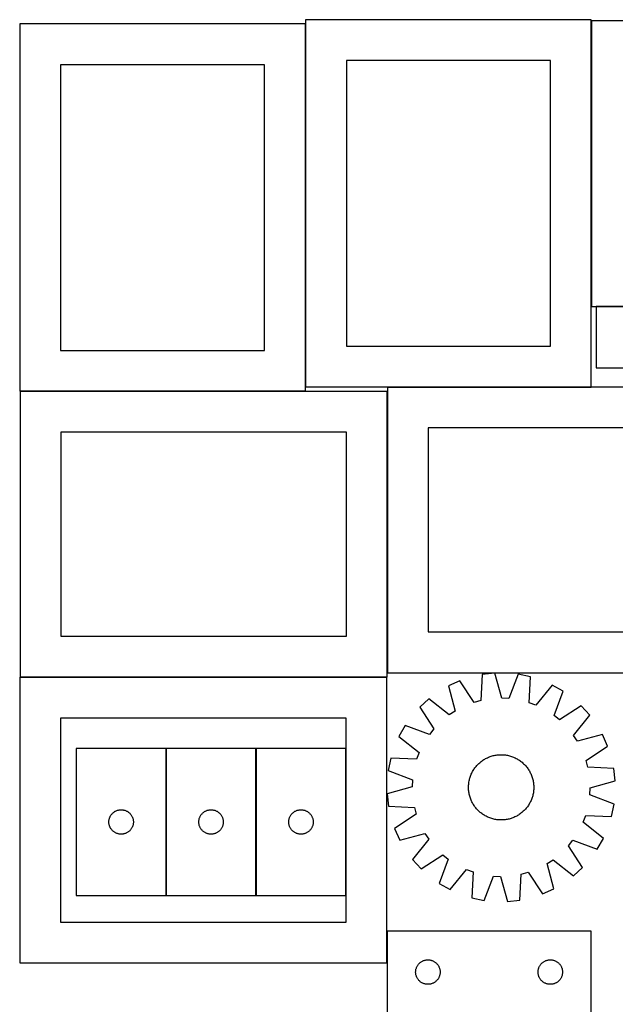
# Model space of a CAD drawing. Header units: millimetres. Extents: x 7 to 1488, y 7 to 2993.
# Tile 10 of 14: x 7 to 737, y 1787 to 2993. Entities that reach past the tile are written whole.
import ezdxf

# ---------------------------------------------------------------- set-up
doc = ezdxf.new("R2010")
doc.units = ezdxf.units.MM
doc.layers.add('COMMON', color=5, linetype='CONTINUOUS', true_color=0x0000ff)
doc.layers.add('CUT', color=7, linetype='CONTINUOUS', true_color=0x000000)

msp = doc.modelspace()

# ---------------------------------------------------------------- linework, layer by layer
at = {"layer": 'COMMON'}
for p, q in [((707.036121, 2641.990768), (707.036121, 2991.990768)), ((356.836119, 2988.02988), (356.836119, 2543.254288)), ((713.246271, 2641.890767), (1013.246271, 2641.890767)), ((356.736119, 2537.92988), (7.066881, 2537.92988)), ((457.166882, 2193.054287), (457.166882, 2537.829879)), ((457.266882, 2543.154287), (706.93612, 2543.154287)), ((7.066881, 2187.729878), (456.516922, 2187.729878)), ((185.948906, 1920.275537), (185.948906, 2100.275537)), ((296.148907, 1920.275537), (296.148907, 2100.275537))]:
    msp.add_line(p, q, dxfattribs=at)
at = {"layer": 'CUT'}
for p, q in [((356.93612, 2993.254288), (356.93612, 2543.254288)), ((706.93612, 2993.254288), (356.93612, 2993.254288)), ((706.93612, 2543.254288), (706.93612, 2993.254288)), ((1157.136121, 2991.990768), (707.136121, 2991.990768)), ((707.136121, 2991.990768), (707.136121, 2641.990768)), ((356.736119, 2988.02988), (6.736119, 2988.02988)), ((6.736119, 2988.02988), (6.736119, 2538.02988)), ((356.736119, 2538.02988), (356.736119, 2988.02988)), ((306.736119, 2938.02988), (56.736119, 2938.02988)), ((56.736119, 2938.02988), (56.736119, 2588.02988)), ((306.736119, 2588.02988), (306.736119, 2938.02988)), ((406.93612, 2943.254288), (406.93612, 2593.254288)), ((656.93612, 2943.254288), (406.93612, 2943.254288)), ((656.93612, 2593.254288), (656.93612, 2943.254288)), ((707.136121, 2641.990768), (1157.136121, 2641.990768)), ((1013.246271, 2641.790767), (713.246271, 2641.790767)), ((713.246271, 2641.790767), (713.246271, 2566.790767)), ((56.736119, 2588.02988), (306.736119, 2588.02988)), ((406.93612, 2593.254288), (656.93612, 2593.254288)), ((713.246271, 2566.790767), (913.246271, 2566.790767)), ((6.736119, 2538.02988), (356.736119, 2538.02988)), ((457.066881, 2537.829879), (7.066881, 2537.829879)), ((7.066881, 2537.829879), (7.066881, 2187.829879)), ((356.93612, 2543.254288), (706.93612, 2543.254288)), ((457.066881, 2187.829879), (457.066881, 2537.829879)), ((907.266882, 2543.054287), (457.266882, 2543.054287)), ((457.266882, 2543.054287), (457.266882, 2193.054287)), ((407.066881, 2487.829879), (57.066881, 2487.829879)), ((57.066881, 2487.829879), (57.066881, 2237.829879)), ((407.066881, 2237.829879), (407.066881, 2487.829879)), ((857.266882, 2493.054287), (507.266882, 2493.054287)), ((507.266882, 2493.054287), (507.266882, 2243.054287)), ((57.066881, 2237.829879), (407.066881, 2237.829879)), ((507.266882, 2243.054287), (857.266882, 2243.054287)), ((456.516922, 2187.629878), (6.516922, 2187.629878)), ((6.516922, 2187.629878), (6.516922, 1837.629878)), ((7.066881, 2187.829879), (457.066881, 2187.829879)), ((456.516922, 1837.629878), (456.516922, 2187.629878)), ((457.266882, 2193.054287), (907.266882, 2193.054287)), ((573.501441, 2190.806233), (571.854083, 2159.084616)), ((588.793293, 2192.506172), (573.501441, 2190.806233)), ((597.36709, 2161.920804), (588.793293, 2192.506172)), ((617.301467, 2191.183361), (605.932218, 2161.523372)), ((632.370193, 2188.074657), (617.301467, 2191.183361)), ((631.07296, 2156.336794), (632.370193, 2188.074657)), ((545.979785, 2183.254791), (531.961679, 2176.91261)), ((531.961679, 2176.91261), (540.197467, 2146.234499)), ((563.585349, 2156.815826), (545.979785, 2183.254791)), ((659.074307, 2178.007079), (639.096068, 2153.312044)), ((672.444875, 2170.394033), (659.074307, 2178.007079)), ((508.120553, 2161.226103), (496.748383, 2150.862498)), ((533.034529, 2141.521571), (508.120553, 2161.226103)), ((605.932218, 2161.523372), (597.36709, 2161.920804)), ((661.403594, 2140.610399), (672.444875, 2170.394033)), ((496.748383, 2150.862498), (514.061141, 2124.230878)), ((571.854083, 2159.084616), (563.585349, 2156.815826)), ((639.096068, 2153.312044), (631.07296, 2156.336794)), ((694.730943, 2152.567172), (668.099324, 2135.254414)), ((705.094548, 2141.195003), (694.730943, 2152.567172)), ((406.516922, 2137.629878), (56.516922, 2137.629878)), ((56.516922, 2137.629878), (56.516922, 1887.629878)), ((406.516922, 1887.629878), (406.516922, 2137.629878)), ((540.197467, 2146.234499), (533.034529, 2141.521571)), ((668.099324, 2135.254414), (661.403594, 2140.610399)), ((685.390017, 2116.281027), (705.094548, 2141.195003)), ((478.921522, 2128.576429), (471.308477, 2115.205861)), ((508.705157, 2117.535148), (478.921522, 2128.576429)), ((514.061141, 2124.230878), (508.705157, 2117.535148)), ((471.308477, 2115.205861), (496.003511, 2095.227622)), ((690.102944, 2109.118088), (685.390017, 2116.281027)), ((720.781056, 2117.353876), (690.102944, 2109.118088)), ((727.123237, 2103.335771), (720.781056, 2117.353876)), ((75.848905, 2100.275537), (75.848905, 1920.275537)), ((185.848905, 2100.275537), (75.848905, 2100.275537)), ((185.848905, 1920.275537), (185.848905, 2100.275537)), ((186.048906, 2100.275537), (186.048906, 1920.275537)), ((296.048906, 2100.275537), (186.048906, 2100.275537)), ((296.048906, 1920.275537), (296.048906, 2100.275537)), ((296.248907, 2100.275537), (296.248907, 1920.275537)), ((406.248907, 2100.275537), (296.248907, 2100.275537)), ((406.248907, 1920.275537), (406.248907, 2100.275537)), ((700.684272, 2085.730206), (727.123237, 2103.335771)), ((461.240898, 2088.501748), (458.132194, 2073.433022)), ((492.978761, 2087.204515), (461.240898, 2088.501748)), ((496.003511, 2095.227622), (492.978761, 2087.204515)), ((575.399187, 2086.647951), (576.475235, 2087.296893)), ((576.475235, 2087.296893), (577.571136, 2087.911716)), ((577.571136, 2087.911716), (578.685809, 2088.491813)), ((578.685809, 2088.491813), (579.818152, 2089.036611)), ((579.818152, 2089.036611), (580.96705, 2089.545572)), ((580.96705, 2089.545572), (582.131367, 2090.018194)), ((582.131367, 2090.018194), (583.309956, 2090.45401)), ((583.309956, 2090.45401), (584.501652, 2090.852592)), ((584.501652, 2090.852592), (585.70528, 2091.213544)), ((585.70528, 2091.213544), (586.919652, 2091.536512)), ((586.919652, 2091.536512), (588.143569, 2091.821176)), ((588.143569, 2091.821176), (589.375824, 2092.067255)), ((589.375824, 2092.067255), (590.6152, 2092.274507)), ((590.6152, 2092.274507), (591.860474, 2092.442727)), ((591.860474, 2092.442727), (593.110418, 2092.571749)), ((593.110418, 2092.571749), (594.363798, 2092.661445)), ((594.363798, 2092.661445), (595.619377, 2092.711728)), ((595.619377, 2092.711728), (596.875916, 2092.722547)), ((596.875916, 2092.722547), (598.132175, 2092.693892)), ((598.132175, 2092.693892), (599.386913, 2092.625791)), ((599.386913, 2092.625791), (600.638894, 2092.518311)), ((600.638894, 2092.518311), (601.886881, 2092.371559)), ((601.886881, 2092.371559), (603.129642, 2092.185679)), ((603.129642, 2092.185679), (604.365951, 2091.960854)), ((604.365951, 2091.960854), (605.594588, 2091.697308)), ((605.594588, 2091.697308), (606.814341, 2091.395298)), ((606.814341, 2091.395298), (608.024006, 2091.055125)), ((608.024006, 2091.055125), (609.222389, 2090.677122)), ((609.222389, 2090.677122), (610.408307, 2090.261664)), ((610.408307, 2090.261664), (611.58059, 2089.809161)), ((611.58059, 2089.809161), (612.738081, 2089.320059)), ((612.738081, 2089.320059), (613.879638, 2088.79484)), ((613.879638, 2088.79484), (615.004134, 2088.234023)), ((615.004134, 2088.234023), (616.110459, 2087.638162)), ((616.110459, 2087.638162), (617.197522, 2087.007844)), ((562.971864, 2074.395805), (563.669195, 2075.441145)), ((563.669195, 2075.441145), (564.399017, 2076.464065)), ((564.399017, 2076.464065), (565.16061, 2077.463557)), ((565.16061, 2077.463557), (565.953222, 2078.438633)), ((565.953222, 2078.438633), (566.77607, 2079.388331)), ((566.77607, 2079.388331), (567.628344, 2080.311715)), ((567.628344, 2080.311715), (568.5092, 2081.207872)), ((568.5092, 2081.207872), (569.417772, 2082.075919)), ((569.417772, 2082.075919), (570.353161, 2082.914998)), ((570.353161, 2082.914998), (571.314444, 2083.724283)), ((571.314444, 2083.724283), (572.300673, 2084.502973)), ((572.300673, 2084.502973), (573.310875, 2085.250301)), ((573.310875, 2085.250301), (574.344053, 2085.965529)), ((574.344053, 2085.965529), (575.399187, 2086.647951)), ((617.197522, 2087.007844), (618.26425, 2086.343691)), ((618.26425, 2086.343691), (619.30959, 2085.64636)), ((619.30959, 2085.64636), (620.332511, 2084.916538)), ((620.332511, 2084.916538), (621.332003, 2084.154945)), ((621.332003, 2084.154945), (622.307079, 2083.362333)), ((622.307079, 2083.362333), (623.256777, 2082.539485)), ((623.256777, 2082.539485), (624.180161, 2081.687212)), ((624.180161, 2081.687212), (625.076318, 2080.806355)), ((625.076318, 2080.806355), (625.944365, 2079.897784)), ((625.944365, 2079.897784), (626.783444, 2078.962395)), ((626.783444, 2078.962395), (627.592729, 2078.001111)), ((627.592729, 2078.001111), (628.371419, 2077.014882)), ((628.371419, 2077.014882), (629.118747, 2076.00468)), ((629.118747, 2076.00468), (629.833974, 2074.971502)), ((629.833974, 2074.971502), (630.516396, 2073.916369)), ((702.953062, 2077.461472), (700.684272, 2085.730206)), ((734.674679, 2075.814115), (702.953062, 2077.461472)), ((736.374618, 2060.522262), (734.674679, 2075.814115)), ((458.132194, 2073.433022), (487.792183, 2062.063773)), ((557.618248, 2061.726143), (557.920257, 2062.945896)), ((557.920257, 2062.945896), (558.260431, 2064.15556)), ((558.260431, 2064.15556), (558.638433, 2065.353943)), ((558.638433, 2065.353943), (559.053891, 2066.539861)), ((559.053891, 2066.539861), (559.506394, 2067.712144)), ((559.506394, 2067.712144), (559.995497, 2068.869635)), ((559.995497, 2068.869635), (560.520716, 2070.011192)), ((560.520716, 2070.011192), (561.081532, 2071.135688)), ((561.081532, 2071.135688), (561.677394, 2072.242013)), ((561.677394, 2072.242013), (562.307712, 2073.329077)), ((562.307712, 2073.329077), (562.971864, 2074.395805)), ((630.516396, 2073.916369), (631.165339, 2072.84032)), ((631.165339, 2072.84032), (631.780162, 2071.744419)), ((631.780162, 2071.744419), (632.360259, 2070.629747)), ((632.360259, 2070.629747), (632.905056, 2069.497403)), ((632.905056, 2069.497403), (633.414017, 2068.348505)), ((633.414017, 2068.348505), (633.886639, 2067.184188)), ((633.886639, 2067.184188), (634.322456, 2066.005599)), ((634.322456, 2066.005599), (634.721038, 2064.813903)), ((634.721038, 2064.813903), (635.08199, 2063.610275)), ((635.08199, 2063.610275), (635.404958, 2062.395904)), ((487.394751, 2053.498644), (456.809383, 2044.924847)), ((487.792183, 2062.063773), (487.394751, 2053.498644)), ((556.593008, 2053.00747), (556.621663, 2054.263729)), ((556.603827, 2051.750932), (556.593008, 2053.00747)), ((556.65411, 2050.495353), (556.603827, 2051.750932)), ((556.621663, 2054.263729), (556.689764, 2055.518468)), ((556.689764, 2055.518468), (556.797244, 2056.770448)), ((556.797244, 2056.770448), (556.943996, 2058.018435)), ((556.943996, 2058.018435), (557.129876, 2059.261196)), ((557.129876, 2059.261196), (557.354701, 2060.497505)), ((557.354701, 2060.497505), (557.618248, 2061.726143)), ((635.404958, 2062.395904), (635.689622, 2061.171987)), ((635.689622, 2061.171987), (635.935701, 2059.939732)), ((635.935701, 2059.939732), (636.142953, 2058.700356)), ((636.142953, 2058.700356), (636.311173, 2057.455081)), ((636.311173, 2057.455081), (636.440195, 2056.205137)), ((636.440195, 2056.205137), (636.529891, 2054.951757)), ((636.562338, 2051.18338), (636.494237, 2049.928642)), ((636.529891, 2054.951757), (636.580174, 2053.696178)), ((636.590993, 2052.439639), (636.562338, 2051.18338)), ((636.580174, 2053.696178), (636.590993, 2052.439639)), ((705.391818, 2043.383337), (705.78925, 2051.948465)), ((705.78925, 2051.948465), (736.374618, 2060.522262)), ((456.809383, 2044.924847), (458.509322, 2029.632995)), ((556.743806, 2049.241973), (556.65411, 2050.495353)), ((556.872828, 2047.992029), (556.743806, 2049.241973)), ((557.041048, 2046.746754), (556.872828, 2047.992029)), ((557.2483, 2045.507378), (557.041048, 2046.746754)), ((557.494379, 2044.275123), (557.2483, 2045.507378)), ((557.779043, 2043.051206), (557.494379, 2044.275123)), ((558.102011, 2041.836834), (557.779043, 2043.051206)), ((558.462963, 2040.633206), (558.102011, 2041.836834)), ((558.861545, 2039.44151), (558.462963, 2040.633206)), ((559.297362, 2038.262922), (558.861545, 2039.44151)), ((634.13011, 2038.907248), (633.677607, 2037.734965)), ((634.545568, 2040.093166), (634.13011, 2038.907248)), ((634.92357, 2041.291549), (634.545568, 2040.093166)), ((635.263744, 2042.501214), (634.92357, 2041.291549)), ((635.565753, 2043.720967), (635.263744, 2042.501214)), ((635.8293, 2044.949604), (635.565753, 2043.720967)), ((636.054125, 2046.185914), (635.8293, 2044.949604)), ((636.240005, 2047.428675), (636.054125, 2046.185914)), ((636.386757, 2048.676661), (636.240005, 2047.428675)), ((636.494237, 2049.928642), (636.386757, 2048.676661)), ((735.051807, 2032.014088), (705.391818, 2043.383337)), ((458.509322, 2029.632995), (490.230939, 2027.985637)), ((490.230939, 2027.985637), (492.499729, 2019.716903)), ((559.769984, 2037.098604), (559.297362, 2038.262922)), ((560.278945, 2035.949707), (559.769984, 2037.098604)), ((560.823742, 2034.817363), (560.278945, 2035.949707)), ((561.403839, 2033.70269), (560.823742, 2034.817363)), ((562.018662, 2032.606789), (561.403839, 2033.70269)), ((562.667605, 2031.530741), (562.018662, 2032.606789)), ((563.350027, 2030.475607), (562.667605, 2031.530741)), ((564.065255, 2029.442429), (563.350027, 2030.475607)), ((564.812582, 2028.432228), (564.065255, 2029.442429)), ((565.591273, 2027.445998), (564.812582, 2028.432228)), ((566.400557, 2026.484715), (565.591273, 2027.445998)), ((627.230779, 2027.008477), (626.407931, 2026.058778)), ((628.023391, 2027.983553), (627.230779, 2027.008477)), ((628.784984, 2028.983044), (628.023391, 2027.983553)), ((629.514806, 2030.005965), (628.784984, 2028.983044)), ((630.212137, 2031.051305), (629.514806, 2030.005965)), ((630.87629, 2032.118033), (630.212137, 2031.051305)), ((631.506607, 2033.205096), (630.87629, 2032.118033)), ((632.102469, 2034.311421), (631.506607, 2033.205096)), ((632.663286, 2035.435918), (632.102469, 2034.311421)), ((633.188504, 2036.577474), (632.663286, 2035.435918)), ((633.677607, 2037.734965), (633.188504, 2036.577474)), ((731.943103, 2016.945362), (735.051807, 2032.014088)), ((116.446657, 2014.467822), (116.681567, 2015.203673)), ((116.681567, 2015.203673), (116.954046, 2015.926456)), ((116.954046, 2015.926456), (117.263371, 2016.634253)), ((117.263371, 2016.634253), (117.608723, 2017.325189)), ((117.608723, 2017.325189), (117.989186, 2017.997429)), ((117.989186, 2017.997429), (118.40375, 2018.649193)), ((118.40375, 2018.649193), (118.851316, 2019.278752)), ((118.851316, 2019.278752), (119.330698, 2019.884435)), ((119.330698, 2019.884435), (119.840625, 2020.464637)), ((119.840625, 2020.464637), (120.379743, 2021.01782)), ((120.379743, 2021.01782), (120.946623, 2021.542516)), ((120.946623, 2021.542516), (121.539763, 2022.037334)), ((121.539763, 2022.037334), (122.157589, 2022.500962)), ((122.157589, 2022.500962), (122.798462, 2022.932171)), ((122.798462, 2022.932171), (123.460684, 2023.329816)), ((123.460684, 2023.329816), (124.142498, 2023.692844)), ((124.142498, 2023.692844), (124.842097, 2024.020291)), ((124.842097, 2024.020291), (125.557624, 2024.31129)), ((125.557624, 2024.31129), (126.287183, 2024.565068)), ((126.287183, 2024.565068), (127.028838, 2024.780953)), ((127.028838, 2024.780953), (127.780624, 2024.958373)), ((127.780624, 2024.958373), (128.540546, 2025.096856)), ((128.540546, 2025.096856), (129.30659, 2025.196036)), ((129.30659, 2025.196036), (130.076724, 2025.255649)), ((130.076724, 2025.255649), (130.848905, 2025.275537)), ((130.848905, 2025.275537), (131.621086, 2025.255649)), ((131.621086, 2025.255649), (132.39122, 2025.196036)), ((132.39122, 2025.196036), (133.157264, 2025.096856)), ((133.157264, 2025.096856), (133.917186, 2024.958373)), ((133.917186, 2024.958373), (134.668972, 2024.780953)), ((134.668972, 2024.780953), (135.410628, 2024.565068)), ((135.410628, 2024.565068), (136.140186, 2024.31129)), ((136.140186, 2024.31129), (136.855714, 2024.020291)), ((136.855714, 2024.020291), (137.555312, 2023.692844)), ((137.555312, 2023.692844), (138.237126, 2023.329816)), ((138.237126, 2023.329816), (138.899348, 2022.932171)), ((138.899348, 2022.932171), (139.540222, 2022.500962)), ((139.540222, 2022.500962), (140.158047, 2022.037334)), ((140.158047, 2022.037334), (140.751187, 2021.542516)), ((140.751187, 2021.542516), (141.318067, 2021.01782)), ((141.318067, 2021.01782), (141.857186, 2020.464637)), ((141.857186, 2020.464637), (142.367112, 2019.884435)), ((142.367112, 2019.884435), (142.846494, 2019.278752)), ((142.846494, 2019.278752), (143.29406, 2018.649193)), ((143.29406, 2018.649193), (143.708625, 2017.997429)), ((143.708625, 2017.997429), (144.089087, 2017.325189)), ((144.089087, 2017.325189), (144.434439, 2016.634253)), ((144.434439, 2016.634253), (144.743765, 2015.926456)), ((144.743765, 2015.926456), (145.016244, 2015.203673)), ((145.016244, 2015.203673), (145.251153, 2014.467822)), ((226.646658, 2014.467822), (226.881568, 2015.203673)), ((226.881568, 2015.203673), (227.154047, 2015.926456)), ((227.154047, 2015.926456), (227.463372, 2016.634253)), ((227.463372, 2016.634253), (227.808724, 2017.325189)), ((227.808724, 2017.325189), (228.189187, 2017.997429)), ((228.189187, 2017.997429), (228.603751, 2018.649193)), ((228.603751, 2018.649193), (229.051317, 2019.278752)), ((229.051317, 2019.278752), (229.530699, 2019.884435)), ((229.530699, 2019.884435), (230.040626, 2020.464637)), ((230.040626, 2020.464637), (230.579744, 2021.01782)), ((230.579744, 2021.01782), (231.146624, 2021.542516)), ((231.146624, 2021.542516), (231.739764, 2022.037334)), ((231.739764, 2022.037334), (232.35759, 2022.500962)), ((232.35759, 2022.500962), (232.998463, 2022.932171)), ((232.998463, 2022.932171), (233.660685, 2023.329816)), ((233.660685, 2023.329816), (234.342499, 2023.692844)), ((234.342499, 2023.692844), (235.042098, 2024.020291)), ((235.042098, 2024.020291), (235.757625, 2024.31129)), ((235.757625, 2024.31129), (236.487184, 2024.565068)), ((236.487184, 2024.565068), (237.228839, 2024.780953)), ((237.228839, 2024.780953), (237.980625, 2024.958373)), ((237.980625, 2024.958373), (238.740547, 2025.096856)), ((238.740547, 2025.096856), (239.506591, 2025.196036)), ((239.506591, 2025.196036), (240.276725, 2025.255649)), ((240.276725, 2025.255649), (241.048906, 2025.275537)), ((241.048906, 2025.275537), (241.821087, 2025.255649)), ((241.821087, 2025.255649), (242.591221, 2025.196036)), ((242.591221, 2025.196036), (243.357265, 2025.096856)), ((243.357265, 2025.096856), (244.117187, 2024.958373)), ((244.117187, 2024.958373), (244.868973, 2024.780953)), ((244.868973, 2024.780953), (245.610629, 2024.565068)), ((245.610629, 2024.565068), (246.340187, 2024.31129)), ((246.340187, 2024.31129), (247.055715, 2024.020291)), ((247.055715, 2024.020291), (247.755313, 2023.692844)), ((247.755313, 2023.692844), (248.437127, 2023.329816)), ((248.437127, 2023.329816), (249.099349, 2022.932171)), ((249.099349, 2022.932171), (249.740223, 2022.500962)), ((249.740223, 2022.500962), (250.358048, 2022.037334)), ((250.358048, 2022.037334), (250.951188, 2021.542516)), ((250.951188, 2021.542516), (251.518068, 2021.01782)), ((251.518068, 2021.01782), (252.057187, 2020.464637)), ((252.057187, 2020.464637), (252.567113, 2019.884435)), ((252.567113, 2019.884435), (253.046495, 2019.278752)), ((253.046495, 2019.278752), (253.494061, 2018.649193)), ((253.494061, 2018.649193), (253.908626, 2017.997429)), ((253.908626, 2017.997429), (254.289088, 2017.325189)), ((254.289088, 2017.325189), (254.63444, 2016.634253)), ((254.63444, 2016.634253), (254.943766, 2015.926456)), ((254.943766, 2015.926456), (255.216245, 2015.203673)), ((255.216245, 2015.203673), (255.451154, 2014.467822)), ((336.846659, 2014.467822), (337.081569, 2015.203673)), ((337.081569, 2015.203673), (337.354048, 2015.926456)), ((337.354048, 2015.926456), (337.663373, 2016.634253)), ((337.663373, 2016.634253), (338.008725, 2017.325189)), ((338.008725, 2017.325189), (338.389188, 2017.997429)), ((338.389188, 2017.997429), (338.803752, 2018.649193)), ((338.803752, 2018.649193), (339.251318, 2019.278752)), ((339.251318, 2019.278752), (339.7307, 2019.884435)), ((339.7307, 2019.884435), (340.240627, 2020.464637)), ((340.240627, 2020.464637), (340.779745, 2021.01782)), ((340.779745, 2021.01782), (341.346625, 2021.542516)), ((341.346625, 2021.542516), (341.939765, 2022.037334)), ((341.939765, 2022.037334), (342.557591, 2022.500962)), ((342.557591, 2022.500962), (343.198464, 2022.932171)), ((343.198464, 2022.932171), (343.860686, 2023.329816)), ((343.860686, 2023.329816), (344.5425, 2023.692844)), ((344.5425, 2023.692844), (345.242099, 2024.020291)), ((345.242099, 2024.020291), (345.957626, 2024.31129)), ((345.957626, 2024.31129), (346.687185, 2024.565068)), ((346.687185, 2024.565068), (347.42884, 2024.780953)), ((347.42884, 2024.780953), (348.180626, 2024.958373)), ((348.180626, 2024.958373), (348.940548, 2025.096856)), ((348.940548, 2025.096856), (349.706592, 2025.196036)), ((349.706592, 2025.196036), (350.476726, 2025.255649)), ((350.476726, 2025.255649), (351.248907, 2025.275537)), ((351.248907, 2025.275537), (352.021088, 2025.255649)), ((352.021088, 2025.255649), (352.791222, 2025.196036)), ((352.791222, 2025.196036), (353.557266, 2025.096856)), ((353.557266, 2025.096856), (354.317188, 2024.958373)), ((354.317188, 2024.958373), (355.068974, 2024.780953)), ((355.068974, 2024.780953), (355.81063, 2024.565068)), ((355.81063, 2024.565068), (356.540188, 2024.31129)), ((356.540188, 2024.31129), (357.255716, 2024.020291)), ((357.255716, 2024.020291), (357.955314, 2023.692844)), ((357.955314, 2023.692844), (358.637128, 2023.329816)), ((358.637128, 2023.329816), (359.29935, 2022.932171)), ((359.29935, 2022.932171), (359.940224, 2022.500962)), ((359.940224, 2022.500962), (360.558049, 2022.037334)), ((360.558049, 2022.037334), (361.151189, 2021.542516)), ((361.151189, 2021.542516), (361.718069, 2021.01782)), ((361.718069, 2021.01782), (362.257188, 2020.464637)), ((362.257188, 2020.464637), (362.767114, 2019.884435)), ((362.767114, 2019.884435), (363.246496, 2019.278752)), ((363.246496, 2019.278752), (363.694062, 2018.649193)), ((363.694062, 2018.649193), (364.108627, 2017.997429)), ((364.108627, 2017.997429), (364.489089, 2017.325189)), ((364.489089, 2017.325189), (364.834441, 2016.634253)), ((364.834441, 2016.634253), (365.143767, 2015.926456)), ((365.143767, 2015.926456), (365.416246, 2015.203673)), ((365.416246, 2015.203673), (365.651155, 2014.467822)), ((492.499729, 2019.716903), (466.060764, 2002.111339)), ((567.239636, 2025.549326), (566.400557, 2026.484715)), ((568.107683, 2024.640755), (567.239636, 2025.549326)), ((569.00384, 2023.759898), (568.107683, 2024.640755)), ((569.927224, 2022.907625), (569.00384, 2023.759898)), ((570.876922, 2022.084776), (569.927224, 2022.907625)), ((571.851999, 2021.292164), (570.876922, 2022.084776)), ((572.85149, 2020.530572), (571.851999, 2021.292164)), ((573.874411, 2019.800749), (572.85149, 2020.530572)), ((574.919751, 2019.103418), (573.874411, 2019.800749)), ((575.986479, 2018.439266), (574.919751, 2019.103418)), ((577.073542, 2017.808948), (575.986479, 2018.439266)), ((578.179867, 2017.213087), (577.073542, 2017.808948)), ((579.304363, 2016.65227), (578.179867, 2017.213087)), ((580.44592, 2016.127051), (579.304363, 2016.65227)), ((581.603411, 2015.637948), (580.44592, 2016.127051)), ((582.775694, 2015.185445), (581.603411, 2015.637948)), ((583.961612, 2014.769987), (582.775694, 2015.185445)), ((585.159995, 2014.391985), (583.961612, 2014.769987)), ((609.874045, 2014.993099), (608.682349, 2014.594518)), ((611.052634, 2015.428916), (609.874045, 2014.993099)), ((612.216951, 2015.901538), (611.052634, 2015.428916)), ((613.365849, 2016.410499), (612.216951, 2015.901538)), ((614.498192, 2016.955297), (613.365849, 2016.410499)), ((615.612865, 2017.535393), (614.498192, 2016.955297)), ((616.708766, 2018.150216), (615.612865, 2017.535393)), ((617.784815, 2018.799159), (616.708766, 2018.150216)), ((618.839948, 2019.481581), (617.784815, 2018.799159)), ((619.873126, 2020.196809), (618.839948, 2019.481581)), ((620.883328, 2020.944136), (619.873126, 2020.196809)), ((621.869557, 2021.722827), (620.883328, 2020.944136)), ((622.830841, 2022.532111), (621.869557, 2021.722827)), ((623.766229, 2023.371191), (622.830841, 2022.532111)), ((624.674801, 2024.239237), (623.766229, 2023.371191)), ((625.555658, 2025.135395), (624.674801, 2024.239237)), ((626.407931, 2026.058778), (625.555658, 2025.135395)), ((697.18049, 2010.219487), (700.20524, 2018.242595)), ((700.20524, 2018.242595), (731.943103, 2016.945362)), ((115.853878, 2010.661756), (115.893642, 2011.433169)), ((115.853878, 2009.889319), (115.853878, 2010.661756)), ((115.893642, 2009.117905), (115.853878, 2009.889319)), ((115.893642, 2011.433169), (115.973065, 2012.201513)), ((115.973065, 2008.349562), (115.893642, 2009.117905)), ((115.973065, 2012.201513), (116.091936, 2012.964749)), ((116.091936, 2007.586326), (115.973065, 2008.349562)), ((116.091936, 2012.964749), (116.24994, 2013.720854)), ((116.24994, 2006.830221), (116.091936, 2007.586326)), ((116.24994, 2013.720854), (116.446657, 2014.467822)), ((116.446657, 2006.083253), (116.24994, 2006.830221)), ((116.681567, 2005.347402), (116.446657, 2006.083253)), ((116.954046, 2004.624619), (116.681567, 2005.347402)), ((117.263371, 2003.916822), (116.954046, 2004.624619)), ((117.608723, 2003.225886), (117.263371, 2003.916822)), ((117.989186, 2002.553645), (117.608723, 2003.225886)), ((144.089087, 2003.225886), (143.708625, 2002.553645)), ((144.434439, 2003.916822), (144.089087, 2003.225886)), ((144.743765, 2004.624619), (144.434439, 2003.916822)), ((145.016244, 2005.347402), (144.743765, 2004.624619)), ((145.251153, 2006.083253), (145.016244, 2005.347402)), ((145.251153, 2014.467822), (145.447871, 2013.720854)), ((145.447871, 2006.830221), (145.251153, 2006.083253)), ((145.447871, 2013.720854), (145.605874, 2012.964749)), ((145.605874, 2007.586326), (145.447871, 2006.830221)), ((145.605874, 2012.964749), (145.724745, 2012.201513)), ((145.724745, 2008.349562), (145.605874, 2007.586326)), ((145.724745, 2012.201513), (145.804168, 2011.433169)), ((145.804168, 2009.117905), (145.724745, 2008.349562)), ((145.804168, 2011.433169), (145.843932, 2010.661756)), ((145.843932, 2009.889319), (145.804168, 2009.117905)), ((145.843932, 2010.661756), (145.843932, 2009.889319)), ((226.053879, 2010.661756), (226.093643, 2011.433169)), ((226.053879, 2009.889319), (226.053879, 2010.661756)), ((226.093643, 2009.117905), (226.053879, 2009.889319)), ((226.093643, 2011.433169), (226.173066, 2012.201513)), ((226.173066, 2008.349562), (226.093643, 2009.117905)), ((226.173066, 2012.201513), (226.291937, 2012.964749)), ((226.291937, 2007.586326), (226.173066, 2008.349562)), ((226.291937, 2012.964749), (226.449941, 2013.720854)), ((226.449941, 2006.830221), (226.291937, 2007.586326)), ((226.449941, 2013.720854), (226.646658, 2014.467822)), ((226.646658, 2006.083253), (226.449941, 2006.830221)), ((226.881568, 2005.347402), (226.646658, 2006.083253)), ((227.154047, 2004.624619), (226.881568, 2005.347402)), ((227.463372, 2003.916822), (227.154047, 2004.624619)), ((227.808724, 2003.225886), (227.463372, 2003.916822)), ((228.189187, 2002.553645), (227.808724, 2003.225886)), ((254.289088, 2003.225886), (253.908626, 2002.553645)), ((254.63444, 2003.916822), (254.289088, 2003.225886)), ((254.943766, 2004.624619), (254.63444, 2003.916822)), ((255.216245, 2005.347402), (254.943766, 2004.624619)), ((255.451154, 2006.083253), (255.216245, 2005.347402)), ((255.451154, 2014.467822), (255.647872, 2013.720854)), ((255.647872, 2006.830221), (255.451154, 2006.083253)), ((255.647872, 2013.720854), (255.805875, 2012.964749)), ((255.805875, 2007.586326), (255.647872, 2006.830221)), ((255.805875, 2012.964749), (255.924746, 2012.201513)), ((255.924746, 2008.349562), (255.805875, 2007.586326)), ((255.924746, 2012.201513), (256.004169, 2011.433169)), ((256.004169, 2009.117905), (255.924746, 2008.349562)), ((256.004169, 2011.433169), (256.043933, 2010.661756)), ((256.043933, 2009.889319), (256.004169, 2009.117905)), ((256.043933, 2010.661756), (256.043933, 2009.889319)), ((336.25388, 2010.661756), (336.293644, 2011.433169)), ((336.25388, 2009.889319), (336.25388, 2010.661756)), ((336.293644, 2009.117905), (336.25388, 2009.889319)), ((336.293644, 2011.433169), (336.373067, 2012.201513)), ((336.373067, 2008.349562), (336.293644, 2009.117905)), ((336.373067, 2012.201513), (336.491938, 2012.964749)), ((336.491938, 2007.586326), (336.373067, 2008.349562)), ((336.491938, 2012.964749), (336.649942, 2013.720854)), ((336.649942, 2006.830221), (336.491938, 2007.586326)), ((336.649942, 2013.720854), (336.846659, 2014.467822)), ((336.846659, 2006.083253), (336.649942, 2006.830221)), ((337.081569, 2005.347402), (336.846659, 2006.083253)), ((337.354048, 2004.624619), (337.081569, 2005.347402)), ((337.663373, 2003.916822), (337.354048, 2004.624619)), ((338.008725, 2003.225886), (337.663373, 2003.916822)), ((338.389188, 2002.553645), (338.008725, 2003.225886)), ((364.489089, 2003.225886), (364.108627, 2002.553645)), ((364.834441, 2003.916822), (364.489089, 2003.225886)), ((365.143767, 2004.624619), (364.834441, 2003.916822)), ((365.416246, 2005.347402), (365.143767, 2004.624619)), ((365.651155, 2006.083253), (365.416246, 2005.347402)), ((365.651155, 2014.467822), (365.847873, 2013.720854)), ((365.847873, 2006.830221), (365.651155, 2006.083253)), ((365.847873, 2013.720854), (366.005876, 2012.964749)), ((366.005876, 2007.586326), (365.847873, 2006.830221)), ((366.005876, 2012.964749), (366.124747, 2012.201513)), ((366.124747, 2008.349562), (366.005876, 2007.586326)), ((366.124747, 2012.201513), (366.20417, 2011.433169)), ((366.20417, 2009.117905), (366.124747, 2008.349562)), ((366.20417, 2011.433169), (366.243934, 2010.661756)), ((366.243934, 2009.889319), (366.20417, 2009.117905)), ((366.243934, 2010.661756), (366.243934, 2009.889319)), ((586.36966, 2014.051811), (585.159995, 2014.391985)), ((587.589413, 2013.749802), (586.36966, 2014.051811)), ((588.81805, 2013.486255), (587.589413, 2013.749802)), ((590.054359, 2013.26143), (588.81805, 2013.486255)), ((591.297121, 2013.07555), (590.054359, 2013.26143)), ((592.545107, 2012.928798), (591.297121, 2013.07555)), ((593.797088, 2012.821318), (592.545107, 2012.928798)), ((595.051826, 2012.753217), (593.797088, 2012.821318)), ((596.308085, 2012.724562), (595.051826, 2012.753217)), ((597.564624, 2012.735381), (596.308085, 2012.724562)), ((598.820203, 2012.785664), (597.564624, 2012.735381)), ((600.073583, 2012.87536), (598.820203, 2012.785664)), ((601.323527, 2013.004382), (600.073583, 2012.87536)), ((602.568801, 2013.172602), (601.323527, 2013.004382)), ((603.808178, 2013.379854), (602.568801, 2013.172602)), ((605.040432, 2013.625933), (603.808178, 2013.379854)), ((606.26435, 2013.910597), (605.040432, 2013.625933)), ((607.478721, 2014.233565), (606.26435, 2013.910597)), ((608.682349, 2014.594518), (607.478721, 2014.233565)), ((721.875524, 1990.241248), (697.18049, 2010.219487)), ((118.40375, 2001.901882), (117.989186, 2002.553645)), ((118.851316, 2001.272323), (118.40375, 2001.901882)), ((119.330698, 2000.66664), (118.851316, 2001.272323)), ((119.840625, 2000.086437), (119.330698, 2000.66664)), ((120.379743, 1999.533255), (119.840625, 2000.086437)), ((120.946623, 1999.008558), (120.379743, 1999.533255)), ((121.539763, 1998.51374), (120.946623, 1999.008558)), ((122.157589, 1998.050112), (121.539763, 1998.51374)), ((122.798462, 1997.618904), (122.157589, 1998.050112)), ((123.460684, 1997.221259), (122.798462, 1997.618904)), ((124.142498, 1996.858231), (123.460684, 1997.221259)), ((124.842097, 1996.530784), (124.142498, 1996.858231)), ((125.557624, 1996.239785), (124.842097, 1996.530784)), ((126.287183, 1995.986007), (125.557624, 1996.239785)), ((127.028838, 1995.770122), (126.287183, 1995.986007)), ((127.780624, 1995.592702), (127.028838, 1995.770122)), ((128.540546, 1995.454219), (127.780624, 1995.592702)), ((129.30659, 1995.355039), (128.540546, 1995.454219)), ((130.076724, 1995.295426), (129.30659, 1995.355039)), ((130.848905, 1995.275537), (130.076724, 1995.295426)), ((131.621086, 1995.295426), (130.848905, 1995.275537)), ((132.39122, 1995.355039), (131.621086, 1995.295426)), ((133.157264, 1995.454219), (132.39122, 1995.355039)), ((133.917186, 1995.592702), (133.157264, 1995.454219)), ((134.668972, 1995.770122), (133.917186, 1995.592702)), ((135.410628, 1995.986007), (134.668972, 1995.770122)), ((136.140186, 1996.239785), (135.410628, 1995.986007)), ((136.855714, 1996.530784), (136.140186, 1996.239785)), ((137.555312, 1996.858231), (136.855714, 1996.530784)), ((138.237126, 1997.221259), (137.555312, 1996.858231)), ((138.899348, 1997.618904), (138.237126, 1997.221259)), ((139.540222, 1998.050112), (138.899348, 1997.618904)), ((140.158047, 1998.51374), (139.540222, 1998.050112)), ((140.751187, 1999.008558), (140.158047, 1998.51374)), ((141.318067, 1999.533255), (140.751187, 1999.008558)), ((141.857186, 2000.086437), (141.318067, 1999.533255)), ((142.367112, 2000.66664), (141.857186, 2000.086437)), ((142.846494, 2001.272323), (142.367112, 2000.66664)), ((143.29406, 2001.901882), (142.846494, 2001.272323)), ((143.708625, 2002.553645), (143.29406, 2001.901882)), ((228.603751, 2001.901882), (228.189187, 2002.553645)), ((229.051317, 2001.272323), (228.603751, 2001.901882)), ((229.530699, 2000.66664), (229.051317, 2001.272323)), ((230.040626, 2000.086437), (229.530699, 2000.66664)), ((230.579744, 1999.533255), (230.040626, 2000.086437)), ((231.146624, 1999.008558), (230.579744, 1999.533255)), ((231.739764, 1998.51374), (231.146624, 1999.008558)), ((232.35759, 1998.050112), (231.739764, 1998.51374)), ((232.998463, 1997.618904), (232.35759, 1998.050112)), ((233.660685, 1997.221259), (232.998463, 1997.618904)), ((234.342499, 1996.858231), (233.660685, 1997.221259)), ((235.042098, 1996.530784), (234.342499, 1996.858231)), ((235.757625, 1996.239785), (235.042098, 1996.530784)), ((236.487184, 1995.986007), (235.757625, 1996.239785)), ((237.228839, 1995.770122), (236.487184, 1995.986007)), ((237.980625, 1995.592702), (237.228839, 1995.770122)), ((238.740547, 1995.454219), (237.980625, 1995.592702)), ((239.506591, 1995.355039), (238.740547, 1995.454219)), ((240.276725, 1995.295426), (239.506591, 1995.355039)), ((241.048906, 1995.275537), (240.276725, 1995.295426)), ((241.821087, 1995.295426), (241.048906, 1995.275537)), ((242.591221, 1995.355039), (241.821087, 1995.295426)), ((243.357265, 1995.454219), (242.591221, 1995.355039)), ((244.117187, 1995.592702), (243.357265, 1995.454219)), ((244.868973, 1995.770122), (244.117187, 1995.592702)), ((245.610629, 1995.986007), (244.868973, 1995.770122)), ((246.340187, 1996.239785), (245.610629, 1995.986007)), ((247.055715, 1996.530784), (246.340187, 1996.239785)), ((247.755313, 1996.858231), (247.055715, 1996.530784)), ((248.437127, 1997.221259), (247.755313, 1996.858231)), ((249.099349, 1997.618904), (248.437127, 1997.221259)), ((249.740223, 1998.050112), (249.099349, 1997.618904)), ((250.358048, 1998.51374), (249.740223, 1998.050112)), ((250.951188, 1999.008558), (250.358048, 1998.51374)), ((251.518068, 1999.533255), (250.951188, 1999.008558)), ((252.057187, 2000.086437), (251.518068, 1999.533255)), ((252.567113, 2000.66664), (252.057187, 2000.086437)), ((253.046495, 2001.272323), (252.567113, 2000.66664)), ((253.494061, 2001.901882), (253.046495, 2001.272323)), ((253.908626, 2002.553645), (253.494061, 2001.901882)), ((338.803752, 2001.901882), (338.389188, 2002.553645)), ((339.251318, 2001.272323), (338.803752, 2001.901882)), ((339.7307, 2000.66664), (339.251318, 2001.272323)), ((340.240627, 2000.086437), (339.7307, 2000.66664)), ((340.779745, 1999.533255), (340.240627, 2000.086437)), ((341.346625, 1999.008558), (340.779745, 1999.533255)), ((341.939765, 1998.51374), (341.346625, 1999.008558)), ((342.557591, 1998.050112), (341.939765, 1998.51374)), ((343.198464, 1997.618904), (342.557591, 1998.050112)), ((343.860686, 1997.221259), (343.198464, 1997.618904)), ((344.5425, 1996.858231), (343.860686, 1997.221259)), ((345.242099, 1996.530784), (344.5425, 1996.858231)), ((345.957626, 1996.239785), (345.242099, 1996.530784)), ((346.687185, 1995.986007), (345.957626, 1996.239785)), ((347.42884, 1995.770122), (346.687185, 1995.986007)), ((348.180626, 1995.592702), (347.42884, 1995.770122)), ((348.940548, 1995.454219), (348.180626, 1995.592702)), ((349.706592, 1995.355039), (348.940548, 1995.454219)), ((350.476726, 1995.295426), (349.706592, 1995.355039)), ((351.248907, 1995.275537), (350.476726, 1995.295426)), ((352.021088, 1995.295426), (351.248907, 1995.275537)), ((352.791222, 1995.355039), (352.021088, 1995.295426)), ((353.557266, 1995.454219), (352.791222, 1995.355039)), ((354.317188, 1995.592702), (353.557266, 1995.454219)), ((355.068974, 1995.770122), (354.317188, 1995.592702)), ((355.81063, 1995.986007), (355.068974, 1995.770122)), ((356.540188, 1996.239785), (355.81063, 1995.986007)), ((357.255716, 1996.530784), (356.540188, 1996.239785)), ((357.955314, 1996.858231), (357.255716, 1996.530784)), ((358.637128, 1997.221259), (357.955314, 1996.858231)), ((359.29935, 1997.618904), (358.637128, 1997.221259)), ((359.940224, 1998.050112), (359.29935, 1997.618904)), ((360.558049, 1998.51374), (359.940224, 1998.050112)), ((361.151189, 1999.008558), (360.558049, 1998.51374)), ((361.718069, 1999.533255), (361.151189, 1999.008558)), ((362.257188, 2000.086437), (361.718069, 1999.533255)), ((362.767114, 2000.66664), (362.257188, 2000.086437)), ((363.246496, 2001.272323), (362.767114, 2000.66664)), ((363.694062, 2001.901882), (363.246496, 2001.272323)), ((364.108627, 2002.553645), (363.694062, 2001.901882)), ((466.060764, 2002.111339), (472.402945, 1988.093233)), ((472.402945, 1988.093233), (503.081057, 1996.329021)), ((503.081057, 1996.329021), (507.793984, 1989.166083)), ((507.793984, 1989.166083), (488.089453, 1964.252107)), ((679.12286, 1981.216231), (684.478845, 1987.911961)), ((696.435618, 1954.584612), (679.12286, 1981.216231)), ((684.478845, 1987.911961), (714.262479, 1976.87068)), ((714.262479, 1976.87068), (721.875524, 1990.241248)), ((498.453058, 1952.879937), (525.084677, 1970.192695)), ((525.084677, 1970.192695), (531.780407, 1964.836711)), ((488.089453, 1964.252107), (498.453058, 1952.879937)), ((531.780407, 1964.836711), (520.739126, 1935.053076)), ((652.986534, 1959.212611), (660.149472, 1963.925538)), ((661.222322, 1928.534499), (652.986534, 1959.212611)), ((660.149472, 1963.925538), (685.063448, 1944.221007)), ((685.063448, 1944.221007), (696.435618, 1954.584612)), ((534.109694, 1927.440031), (554.087933, 1952.135065)), ((554.087933, 1952.135065), (562.111041, 1949.110315)), ((562.111041, 1949.110315), (560.813808, 1917.372452)), ((575.882534, 1914.263748), (587.251783, 1943.923737)), ((587.251783, 1943.923737), (595.816911, 1943.526306)), ((595.816911, 1943.526306), (604.390708, 1912.940937)), ((619.68256, 1914.640876), (621.329918, 1946.362493)), ((621.329918, 1946.362493), (629.598652, 1948.631283)), ((629.598652, 1948.631283), (647.204216, 1922.192319)), ((520.739126, 1935.053076), (534.109694, 1927.440031)), ((75.848905, 1920.275537), (185.848905, 1920.275537)), ((186.048906, 1920.275537), (296.048906, 1920.275537)), ((296.248907, 1920.275537), (406.248907, 1920.275537)), ((647.204216, 1922.192319), (661.222322, 1928.534499)), ((560.813808, 1917.372452), (575.882534, 1914.263748)), ((604.390708, 1912.940937), (619.68256, 1914.640876)), ((56.516922, 1887.629878), (406.516922, 1887.629878)), ((456.810551, 1876.370272), (456.810551, 1576.370272)), ((706.810551, 1876.370272), (456.810551, 1876.370272)), ((706.810551, 1776.370272), (706.810551, 1876.370272)), ((6.516922, 1837.629878), (456.516922, 1837.629878)), ((493.570369, 1833.419923), (493.950832, 1834.092164)), ((493.950832, 1834.092164), (494.365396, 1834.743928)), ((494.365396, 1834.743928), (494.812962, 1835.373486)), ((494.812962, 1835.373486), (495.292344, 1835.979169)), ((495.292344, 1835.979169), (495.802271, 1836.559372)), ((495.802271, 1836.559372), (496.341389, 1837.112555)), ((496.341389, 1837.112555), (496.908269, 1837.637251)), ((496.908269, 1837.637251), (497.501409, 1838.132069)), ((497.501409, 1838.132069), (498.119235, 1838.595697)), ((498.119235, 1838.595697), (498.760108, 1839.026905)), ((498.760108, 1839.026905), (499.42233, 1839.42455)), ((499.42233, 1839.42455), (500.104144, 1839.787578)), ((500.104144, 1839.787578), (500.803742, 1840.115025)), ((500.803742, 1840.115025), (501.51927, 1840.406024)), ((501.51927, 1840.406024), (502.248829, 1840.659803)), ((502.248829, 1840.659803), (502.990484, 1840.875688)), ((502.990484, 1840.875688), (503.74227, 1841.053107)), ((503.74227, 1841.053107), (504.502192, 1841.19159)), ((504.502192, 1841.19159), (505.268236, 1841.29077)), ((505.268236, 1841.29077), (506.03837, 1841.350383)), ((506.03837, 1841.350383), (506.810551, 1841.370272)), ((506.810551, 1841.370272), (507.582732, 1841.350383)), ((507.582732, 1841.350383), (508.352866, 1841.29077)), ((508.352866, 1841.29077), (509.11891, 1841.19159)), ((509.11891, 1841.19159), (509.878832, 1841.053107)), ((509.878832, 1841.053107), (510.630618, 1840.875688)), ((510.630618, 1840.875688), (511.372274, 1840.659803)), ((511.372274, 1840.659803), (512.101832, 1840.406024)), ((512.101832, 1840.406024), (512.81736, 1840.115025)), ((512.81736, 1840.115025), (513.516958, 1839.787578)), ((513.516958, 1839.787578), (514.198772, 1839.42455)), ((514.198772, 1839.42455), (514.860994, 1839.026905)), ((514.860994, 1839.026905), (515.501867, 1838.595697)), ((515.501867, 1838.595697), (516.119693, 1838.132069)), ((516.119693, 1838.132069), (516.712833, 1837.637251)), ((516.712833, 1837.637251), (517.279713, 1837.112555)), ((517.279713, 1837.112555), (517.818832, 1836.559372)), ((517.818832, 1836.559372), (518.328758, 1835.979169)), ((518.328758, 1835.979169), (518.80814, 1835.373486)), ((518.80814, 1835.373486), (519.255706, 1834.743928)), ((519.255706, 1834.743928), (519.67027, 1834.092164)), ((519.67027, 1834.092164), (520.050733, 1833.419923)), ((643.570369, 1833.419923), (643.950832, 1834.092164)), ((643.950832, 1834.092164), (644.365396, 1834.743928)), ((644.365396, 1834.743928), (644.812962, 1835.373486)), ((644.812962, 1835.373486), (645.292344, 1835.979169)), ((645.292344, 1835.979169), (645.802271, 1836.559372)), ((645.802271, 1836.559372), (646.341389, 1837.112555)), ((646.341389, 1837.112555), (646.908269, 1837.637251)), ((646.908269, 1837.637251), (647.501409, 1838.132069)), ((647.501409, 1838.132069), (648.119235, 1838.595697)), ((648.119235, 1838.595697), (648.760108, 1839.026905)), ((648.760108, 1839.026905), (649.42233, 1839.42455)), ((649.42233, 1839.42455), (650.104144, 1839.787578)), ((650.104144, 1839.787578), (650.803742, 1840.115025)), ((650.803742, 1840.115025), (651.51927, 1840.406024)), ((651.51927, 1840.406024), (652.248829, 1840.659803)), ((652.248829, 1840.659803), (652.990484, 1840.875688)), ((652.990484, 1840.875688), (653.74227, 1841.053107)), ((653.74227, 1841.053107), (654.502192, 1841.19159)), ((654.502192, 1841.19159), (655.268236, 1841.29077)), ((655.268236, 1841.29077), (656.03837, 1841.350383)), ((656.03837, 1841.350383), (656.810551, 1841.370272)), ((656.810551, 1841.370272), (657.582732, 1841.350383)), ((657.582732, 1841.350383), (658.352866, 1841.29077)), ((658.352866, 1841.29077), (659.11891, 1841.19159)), ((659.11891, 1841.19159), (659.878832, 1841.053107)), ((659.878832, 1841.053107), (660.630618, 1840.875688)), ((660.630618, 1840.875688), (661.372274, 1840.659803)), ((661.372274, 1840.659803), (662.101832, 1840.406024)), ((662.101832, 1840.406024), (662.81736, 1840.115025)), ((662.81736, 1840.115025), (663.516958, 1839.787578)), ((663.516958, 1839.787578), (664.198772, 1839.42455)), ((664.198772, 1839.42455), (664.860994, 1839.026905)), ((664.860994, 1839.026905), (665.501867, 1838.595697)), ((665.501867, 1838.595697), (666.119693, 1838.132069)), ((666.119693, 1838.132069), (666.712833, 1837.637251)), ((666.712833, 1837.637251), (667.279713, 1837.112555)), ((667.279713, 1837.112555), (667.818832, 1836.559372)), ((667.818832, 1836.559372), (668.328758, 1835.979169)), ((668.328758, 1835.979169), (668.80814, 1835.373486)), ((668.80814, 1835.373486), (669.255706, 1834.743928)), ((669.255706, 1834.743928), (669.67027, 1834.092164)), ((669.67027, 1834.092164), (670.050733, 1833.419923)), ((491.815524, 1826.756491), (491.855288, 1827.527904)), ((491.815524, 1825.984053), (491.815524, 1826.756491)), ((491.855288, 1825.21264), (491.815524, 1825.984053)), ((491.855288, 1827.527904), (491.934711, 1828.296247)), ((491.934711, 1824.444296), (491.855288, 1825.21264)), ((491.934711, 1828.296247), (492.053582, 1829.059483)), ((492.053582, 1823.68106), (491.934711, 1824.444296)), ((492.053582, 1829.059483), (492.211585, 1829.815588)), ((492.211585, 1822.924956), (492.053582, 1823.68106)), ((492.211585, 1829.815588), (492.408303, 1830.562556)), ((492.408303, 1822.177987), (492.211585, 1822.924956)), ((492.408303, 1830.562556), (492.643213, 1831.298408)), ((492.643213, 1821.442136), (492.408303, 1822.177987)), ((492.643213, 1831.298408), (492.915692, 1832.02119)), ((492.915692, 1832.02119), (493.225017, 1832.728988)), ((493.225017, 1832.728988), (493.570369, 1833.419923)), ((520.050733, 1833.419923), (520.396085, 1832.728988)), ((520.396085, 1832.728988), (520.705411, 1832.02119)), ((520.705411, 1832.02119), (520.977889, 1831.298408)), ((520.977889, 1831.298408), (521.212799, 1830.562556)), ((521.212799, 1822.177987), (520.977889, 1821.442136)), ((521.212799, 1830.562556), (521.409517, 1829.815588)), ((521.409517, 1822.924956), (521.212799, 1822.177987)), ((521.409517, 1829.815588), (521.56752, 1829.059483)), ((521.56752, 1823.68106), (521.409517, 1822.924956)), ((521.56752, 1829.059483), (521.686391, 1828.296247)), ((521.686391, 1824.444296), (521.56752, 1823.68106)), ((521.686391, 1828.296247), (521.765814, 1827.527904)), ((521.765814, 1825.21264), (521.686391, 1824.444296)), ((521.765814, 1827.527904), (521.805578, 1826.756491)), ((521.805578, 1825.984053), (521.765814, 1825.21264)), ((521.805578, 1826.756491), (521.805578, 1825.984053)), ((641.815524, 1826.756491), (641.855288, 1827.527904)), ((641.815524, 1825.984053), (641.815524, 1826.756491)), ((641.855288, 1825.21264), (641.815524, 1825.984053)), ((641.855288, 1827.527904), (641.934711, 1828.296247)), ((641.934711, 1824.444296), (641.855288, 1825.21264)), ((641.934711, 1828.296247), (642.053582, 1829.059483)), ((642.053582, 1823.68106), (641.934711, 1824.444296)), ((642.053582, 1829.059483), (642.211585, 1829.815588)), ((642.211585, 1822.924956), (642.053582, 1823.68106)), ((642.211585, 1829.815588), (642.408303, 1830.562556)), ((642.408303, 1822.177987), (642.211585, 1822.924956)), ((642.408303, 1830.562556), (642.643213, 1831.298408)), ((642.643213, 1821.442136), (642.408303, 1822.177987)), ((642.643213, 1831.298408), (642.915692, 1832.02119)), ((642.915692, 1832.02119), (643.225017, 1832.728988)), ((643.225017, 1832.728988), (643.570369, 1833.419923)), ((670.050733, 1833.419923), (670.396085, 1832.728988)), ((670.396085, 1832.728988), (670.705411, 1832.02119)), ((670.705411, 1832.02119), (670.977889, 1831.298408)), ((670.977889, 1831.298408), (671.212799, 1830.562556)), ((671.212799, 1822.177987), (670.977889, 1821.442136)), ((671.212799, 1830.562556), (671.409517, 1829.815588)), ((671.409517, 1822.924956), (671.212799, 1822.177987)), ((671.409517, 1829.815588), (671.56752, 1829.059483)), ((671.56752, 1823.68106), (671.409517, 1822.924956)), ((671.56752, 1829.059483), (671.686391, 1828.296247)), ((671.686391, 1824.444296), (671.56752, 1823.68106)), ((671.686391, 1828.296247), (671.765814, 1827.527904)), ((671.765814, 1825.21264), (671.686391, 1824.444296)), ((671.765814, 1827.527904), (671.805578, 1826.756491)), ((671.805578, 1825.984053), (671.765814, 1825.21264)), ((671.805578, 1826.756491), (671.805578, 1825.984053)), ((492.915692, 1820.719353), (492.643213, 1821.442136)), ((493.225017, 1820.011556), (492.915692, 1820.719353)), ((493.570369, 1819.320621), (493.225017, 1820.011556)), ((493.950832, 1818.64838), (493.570369, 1819.320621)), ((494.365396, 1817.996616), (493.950832, 1818.64838)), ((494.812962, 1817.367058), (494.365396, 1817.996616)), ((495.292344, 1816.761374), (494.812962, 1817.367058)), ((495.802271, 1816.181172), (495.292344, 1816.761374)), ((496.341389, 1815.627989), (495.802271, 1816.181172)), ((496.908269, 1815.103293), (496.341389, 1815.627989)), ((497.501409, 1814.608475), (496.908269, 1815.103293)), ((498.119235, 1814.144847), (497.501409, 1814.608475)), ((498.760108, 1813.713638), (498.119235, 1814.144847)), ((499.42233, 1813.315993), (498.760108, 1813.713638)), ((500.104144, 1812.952966), (499.42233, 1813.315993)), ((500.803742, 1812.625518), (500.104144, 1812.952966)), ((501.51927, 1812.33452), (500.803742, 1812.625518)), ((502.248829, 1812.080741), (501.51927, 1812.33452)), ((502.990484, 1811.864856), (502.248829, 1812.080741)), ((503.74227, 1811.687437), (502.990484, 1811.864856)), ((504.502192, 1811.548953), (503.74227, 1811.687437)), ((505.268236, 1811.449774), (504.502192, 1811.548953)), ((506.03837, 1811.39016), (505.268236, 1811.449774)), ((506.810551, 1811.370272), (506.03837, 1811.39016)), ((507.582732, 1811.39016), (506.810551, 1811.370272)), ((508.352866, 1811.449774), (507.582732, 1811.39016)), ((509.11891, 1811.548953), (508.352866, 1811.449774)), ((509.878832, 1811.687437), (509.11891, 1811.548953)), ((510.630618, 1811.864856), (509.878832, 1811.687437)), ((511.372274, 1812.080741), (510.630618, 1811.864856)), ((512.101832, 1812.33452), (511.372274, 1812.080741)), ((512.81736, 1812.625518), (512.101832, 1812.33452)), ((513.516958, 1812.952966), (512.81736, 1812.625518)), ((514.198772, 1813.315993), (513.516958, 1812.952966)), ((514.860994, 1813.713638), (514.198772, 1813.315993)), ((515.501867, 1814.144847), (514.860994, 1813.713638)), ((516.119693, 1814.608475), (515.501867, 1814.144847)), ((516.712833, 1815.103293), (516.119693, 1814.608475)), ((517.279713, 1815.627989), (516.712833, 1815.103293)), ((517.818832, 1816.181172), (517.279713, 1815.627989)), ((518.328758, 1816.761374), (517.818832, 1816.181172)), ((518.80814, 1817.367058), (518.328758, 1816.761374)), ((519.255706, 1817.996616), (518.80814, 1817.367058)), ((519.67027, 1818.64838), (519.255706, 1817.996616)), ((520.050733, 1819.320621), (519.67027, 1818.64838)), ((520.396085, 1820.011556), (520.050733, 1819.320621)), ((520.705411, 1820.719353), (520.396085, 1820.011556)), ((520.977889, 1821.442136), (520.705411, 1820.719353)), ((642.915692, 1820.719353), (642.643213, 1821.442136)), ((643.225017, 1820.011556), (642.915692, 1820.719353)), ((643.570369, 1819.320621), (643.225017, 1820.011556)), ((643.950832, 1818.64838), (643.570369, 1819.320621)), ((644.365396, 1817.996616), (643.950832, 1818.64838)), ((644.812962, 1817.367058), (644.365396, 1817.996616)), ((645.292344, 1816.761374), (644.812962, 1817.367058)), ((645.802271, 1816.181172), (645.292344, 1816.761374)), ((646.341389, 1815.627989), (645.802271, 1816.181172)), ((646.908269, 1815.103293), (646.341389, 1815.627989)), ((647.501409, 1814.608475), (646.908269, 1815.103293)), ((648.119235, 1814.144847), (647.501409, 1814.608475)), ((648.760108, 1813.713638), (648.119235, 1814.144847)), ((649.42233, 1813.315993), (648.760108, 1813.713638)), ((650.104144, 1812.952966), (649.42233, 1813.315993)), ((650.803742, 1812.625518), (650.104144, 1812.952966)), ((651.51927, 1812.33452), (650.803742, 1812.625518)), ((652.248829, 1812.080741), (651.51927, 1812.33452)), ((652.990484, 1811.864856), (652.248829, 1812.080741)), ((653.74227, 1811.687437), (652.990484, 1811.864856)), ((654.502192, 1811.548953), (653.74227, 1811.687437)), ((655.268236, 1811.449774), (654.502192, 1811.548953)), ((656.03837, 1811.39016), (655.268236, 1811.449774)), ((656.810551, 1811.370272), (656.03837, 1811.39016)), ((657.582732, 1811.39016), (656.810551, 1811.370272)), ((658.352866, 1811.449774), (657.582732, 1811.39016)), ((659.11891, 1811.548953), (658.352866, 1811.449774)), ((659.878832, 1811.687437), (659.11891, 1811.548953)), ((660.630618, 1811.864856), (659.878832, 1811.687437)), ((661.372274, 1812.080741), (660.630618, 1811.864856)), ((662.101832, 1812.33452), (661.372274, 1812.080741)), ((662.81736, 1812.625518), (662.101832, 1812.33452)), ((663.516958, 1812.952966), (662.81736, 1812.625518)), ((664.198772, 1813.315993), (663.516958, 1812.952966)), ((664.860994, 1813.713638), (664.198772, 1813.315993)), ((665.501867, 1814.144847), (664.860994, 1813.713638)), ((666.119693, 1814.608475), (665.501867, 1814.144847)), ((666.712833, 1815.103293), (666.119693, 1814.608475)), ((667.279713, 1815.627989), (666.712833, 1815.103293)), ((667.818832, 1816.181172), (667.279713, 1815.627989)), ((668.328758, 1816.761374), (667.818832, 1816.181172)), ((668.80814, 1817.367058), (668.328758, 1816.761374)), ((669.255706, 1817.996616), (668.80814, 1817.367058)), ((669.67027, 1818.64838), (669.255706, 1817.996616)), ((670.050733, 1819.320621), (669.67027, 1818.64838)), ((670.396085, 1820.011556), (670.050733, 1819.320621)), ((670.705411, 1820.719353), (670.396085, 1820.011556)), ((670.977889, 1821.442136), (670.705411, 1820.719353))]:
    msp.add_line(p, q, dxfattribs=at)

doc.saveas('drawing.dxf')
